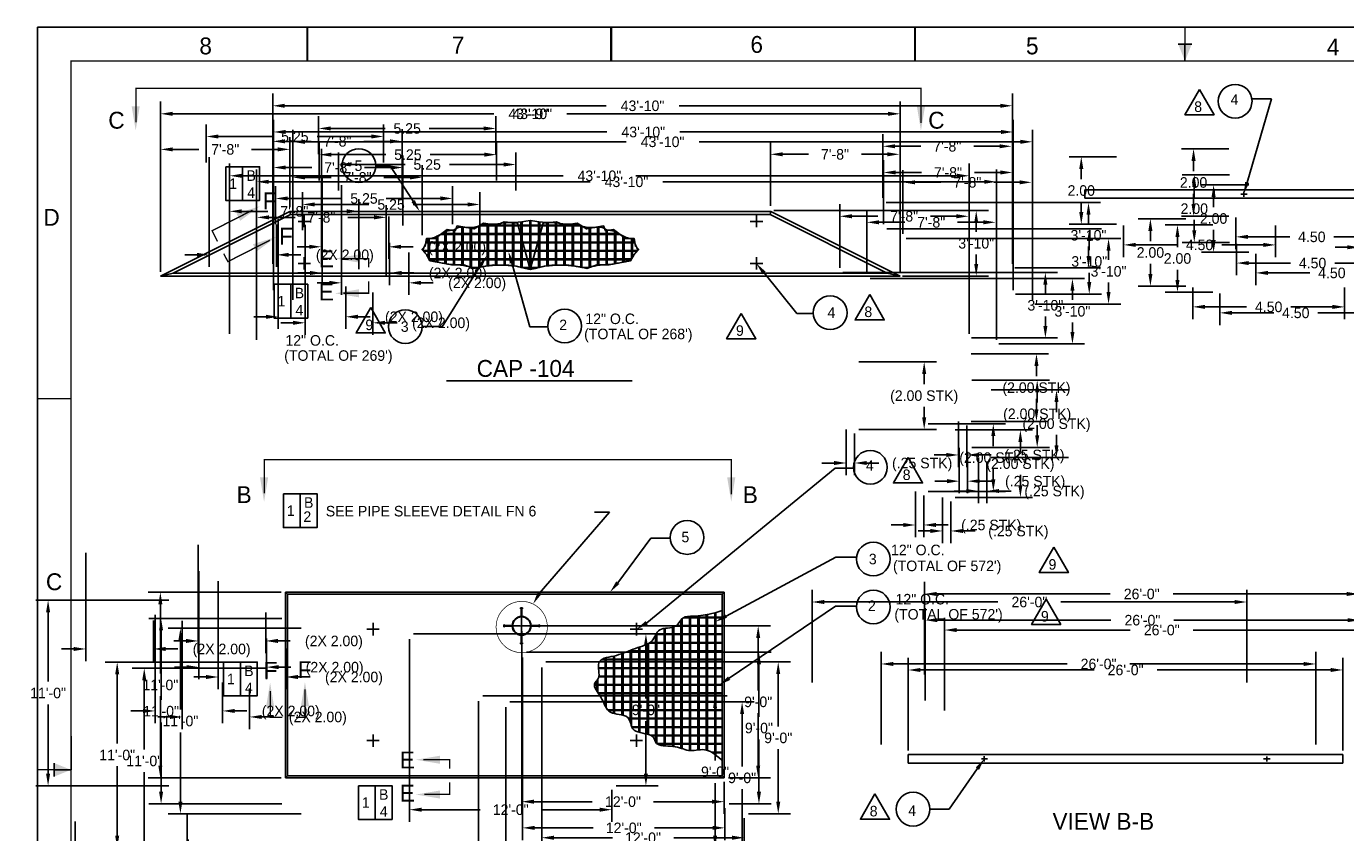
# Model space of a CAD drawing. Extents: x -0.2 to 34, y 0 to 22.
# Tile 2 of 3: x -0.2 to 19.4, y 10.1 to 22. Entities that reach past the tile are written whole.
import ezdxf
from ezdxf.enums import TextEntityAlignment as Align

# ---------------------------------------------------------------- set-up
doc = ezdxf.new("R2010")
doc.units = 0
doc.header["$LTSCALE"] = 0.5
doc.linetypes.add('CENTER', pattern=[0])
doc.linetypes.add('PHANTOM', pattern=[0])
doc.layers.get('0').update_dxf_attribs({"linetype": 'CONTINUOUS'})
doc.layers.get('DEFPOINTS').update_dxf_attribs({"linetype": 'CONTINUOUS'})
doc.layers.add('DIM', color=5, linetype='CONTINUOUS')
doc.layers.add('OUTLINE', color=1, linetype='CONTINUOUS')
doc.dimstyles.get("Standard").update_dxf_attribs({"dimtxt": 2.5, "dimasz": 2.5, "dimexe": 1.25, "dimexo": 0.625, "dimtad": 1, "dimcen": 2.5, "dimazin": 3, "dimtfac": 1, "dimtmove": 0, "dimatfit": 3})

# ---------------------------------------------------------------- blocks, each defined once
blk = doc.blocks.new('BORDER')
at = {"color": 0}
for p, q in [((1, 1), (0, 1)), ((0, 1), (0, 0))]:
    blk.add_line(p, q, dxfattribs=at)
blk = doc.blocks.new('*D')
at = {"color": 0, "linetype": 'BYBLOCK'}
for p, q in [((3.843, 18.375), (3.843, 20.898)), ((4.023, 20.718), (8.783, 20.718)), ((14.621, 20.718), (9.862, 20.718)), ((14.801, 18.375), (14.801, 20.898)), ((4.523, 19.999), (4.523, 20.562)), ((7.148, 19.999), (7.148, 20.562)), ((4.703, 20.382), (5.507, 20.382)), ((5.76, 19.333), (5.76, 20.371)), ((6.968, 20.382), (6.163, 20.382)), ((4.025, 20.191), (4.412, 20.191)), ((5.58, 20.191), (5.193, 20.191)), ((12.882, 19.354), (12.882, 20.298)), ((4.564, 20.078), (4.564, 18.449)), ((13.062, 20.118), (13.445, 20.118)), ((14.61, 20.118), (14.227, 20.118)), ((18.008, 20.082), (17.304, 20.082)), ((17.484, 19.902), (17.484, 19.75)), ((17.484, 19.262), (17.484, 19.414)), ((12.93, 19.284), (16.108, 19.284)), ((5.564, 19.078), (5.564, 18.449)), ((15.928, 19.104), (15.928, 18.968)), ((18.008, 19.082), (17.304, 19.082)), ((18.111, 19.061), (18.111, 18.596)), ((20.361, 19.061), (20.361, 18.596)), ((21.603, 19.02), (21.603, 18.561)), ((21.723, 19.02), (21.723, 18.561)), ((18.291, 18.776), (18.909, 18.776)), ((20.181, 18.776), (19.564, 18.776)), ((4.384, 18.629), (4.204, 18.629)), ((5.744, 18.629), (5.924, 18.629)), ((15.928, 18.495), (15.928, 18.632)), ((21.423, 18.741), (21.243, 18.741)), ((21.903, 18.741), (22.083, 18.741)), ((14.836, 18.315), (16.108, 18.315)), ((14.19, 17.043), (15.337, 17.043)), ((15.157, 16.863), (15.157, 16.711)), ((15.157, 16.223), (15.157, 16.375)), ((14.002, 16.04), (14.002, 15.365)), ((14.19, 16.043), (15.337, 16.043)), ((14.127, 15.98), (14.127, 15.365)), ((21.901, 15.871), (21.901, 14.206)), ((13.822, 15.545), (13.642, 15.545)), ((14.307, 15.545), (14.487, 15.545)), ((22.901, 14.871), (22.901, 14.206)), ((21.721, 14.386), (21.541, 14.386)), ((23.081, 14.386), (23.261, 14.386)), ((2.74, 14.212), (2.74, 12.61)), ((3.968, 13.513), (1.999, 13.513)), ((13.497, 12.295), (13.497, 13.666)), ((13.677, 13.486), (16.25, 13.486)), ((19.754, 13.486), (17.181, 13.486)), ((19.934, 12.295), (19.934, 13.666)), ((2.179, 13.333), (2.179, 12.306)), ((3.74, 13.212), (3.74, 12.61)), ((7.533, 12.933), (7.533, 10.229)), ((7.593, 13.013), (11.215, 13.013)), ((2.56, 12.79), (2.38, 12.79)), ((3.92, 12.79), (4.1, 12.79)), ((11.035, 12.833), (11.035, 12.056)), ((2.179, 10.943), (2.179, 11.97)), ((11.035, 10.943), (11.035, 11.72)), ((3.968, 10.763), (1.999, 10.763)), ((10.593, 10.763), (11.215, 10.763)), ((10.531, 10.701), (10.531, 10.229)), ((7.713, 10.409), (8.578, 10.409)), ((10.351, 10.409), (9.486, 10.409)), ((2.578, 10.235), (2.578, 8.56)), ((28.806, 9.254), (28.806, 9.99)), ((31.014, 9.254), (31.014, 9.99)), ((28.986, 9.81), (29.445, 9.81)), ((30.834, 9.81), (30.375, 9.81)), ((3.578, 9.235), (3.578, 8.56)), ((2.398, 8.74), (2.218, 8.74)), ((3.758, 8.74), (3.938, 8.74)), ((5.468, 7.258), (3.166, 7.258)), ((14.388, 6.033), (14.388, 7.347)), ((19.388, 6.033), (19.388, 7.347)), ((3.346, 7.078), (3.346, 6.051)), ((14.568, 7.167), (16.423, 7.167)), ((19.208, 7.167), (17.353, 7.167)), ((20.631, 6.925), (18.441, 6.925)), ((14.285, 6.519), (14.285, 5.985)), ((14.473, 6.644), (14.473, 5.985)), ((14.105, 6.165), (13.925, 6.165)), ((14.653, 6.165), (14.833, 6.165)), ((3.346, 4.689), (3.346, 5.715)), ((5.468, 4.509), (3.166, 4.509)), ((15.258, 2.457), (13.336, 2.458))]:
    blk.add_line(p, q, dxfattribs=at)
for centre, radius, start, end in [((20.693, 6.925), 2.073, 161.9816, 163.7166), ((20.693, 6.925), 2.073, 173.2074, 175.0225), ((15.32, 2.457), 1.804, 162.7676, 163.0081), ((15.32, 2.457), 1.804, 173.9162, 174.2626)]:
    blk.add_arc(centre, radius, start, end, dxfattribs=at)
for points in [[(4.023, 20.748), (4.023, 20.688), (3.843, 20.718)], [(14.621, 20.748), (14.621, 20.688), (14.801, 20.718)], [(4.703, 20.412), (4.703, 20.352), (4.523, 20.382)], [(6.968, 20.412), (6.968, 20.352), (7.148, 20.382)], [(4.025, 20.221), (4.025, 20.161), (3.845, 20.191)], [(5.58, 20.221), (5.58, 20.161), (5.76, 20.191)], [(13.062, 20.148), (13.062, 20.088), (12.882, 20.118)], [(14.61, 20.148), (14.61, 20.088), (14.79, 20.118)], [(17.454, 19.902), (17.514, 19.902), (17.484, 20.082)], [(15.898, 19.104), (15.958, 19.104), (15.928, 19.284)], [(17.454, 19.262), (17.514, 19.262), (17.484, 19.082)], [(18.291, 18.806), (18.291, 18.746), (18.111, 18.776)], [(20.181, 18.806), (20.181, 18.746), (20.361, 18.776)], [(21.423, 18.771), (21.423, 18.711), (21.603, 18.741)], [(21.903, 18.771), (21.903, 18.711), (21.723, 18.741)], [(4.384, 18.659), (4.384, 18.599), (4.564, 18.629)], [(5.744, 18.659), (5.744, 18.599), (5.564, 18.629)], [(15.898, 18.495), (15.958, 18.495), (15.928, 18.315)], [(15.127, 16.863), (15.187, 16.863), (15.157, 17.043)], [(15.127, 16.223), (15.187, 16.223), (15.157, 16.043)], [(13.822, 15.575), (13.822, 15.515), (14.002, 15.545)], [(14.307, 15.575), (14.307, 15.515), (14.127, 15.545)], [(21.721, 14.416), (21.721, 14.356), (21.901, 14.386)], [(23.081, 14.416), (23.081, 14.356), (22.901, 14.386)], [(2.149, 13.333), (2.209, 13.333), (2.179, 13.513)], [(13.677, 13.516), (13.677, 13.456), (13.497, 13.486)], [(19.754, 13.516), (19.754, 13.456), (19.934, 13.486)], [(11.005, 12.833), (11.065, 12.833), (11.035, 13.013)], [(2.56, 12.82), (2.56, 12.76), (2.74, 12.79)], [(3.92, 12.82), (3.92, 12.76), (3.74, 12.79)], [(2.149, 10.943), (2.209, 10.943), (2.179, 10.763)], [(11.005, 10.943), (11.065, 10.943), (11.035, 10.763)], [(7.713, 10.439), (7.713, 10.379), (7.533, 10.409)], [(10.351, 10.439), (10.351, 10.379), (10.531, 10.409)], [(28.986, 9.84), (28.986, 9.78), (28.806, 9.81)], [(30.834, 9.84), (30.834, 9.78), (31.014, 9.81)], [(2.398, 8.77), (2.398, 8.71), (2.578, 8.74)], [(3.758, 8.77), (3.758, 8.71), (3.578, 8.74)], [(18.694, 7.577), (18.75, 7.556), (18.785, 7.735)], [(3.316, 7.078), (3.376, 7.078), (3.346, 7.258)], [(14.568, 7.197), (14.568, 7.137), (14.388, 7.167)], [(18.658, 7.104), (18.598, 7.107), (18.621, 6.925)], [(19.208, 7.197), (19.208, 7.137), (19.388, 7.167)], [(14.105, 6.195), (14.105, 6.135), (14.285, 6.165)], [(14.653, 6.195), (14.653, 6.135), (14.473, 6.165)], [(3.316, 4.689), (3.376, 4.689), (3.346, 4.509)], [(13.569, 3.002), (13.626, 2.981), (13.659, 3.161)], [(13.555, 2.636), (13.496, 2.639), (13.516, 2.458)]]:
    blk.add_solid(points, dxfattribs=at)
at = {"layer": 'DEFPOINTS', "color": 0, "linetype": 'BYBLOCK'}
for p in [(14.801, 20.718), (4.523, 20.382), (4.564, 20.141), (5.76, 20.191), (4.523, 19.936), (7.148, 19.936), (12.882, 20.118), (18.07, 20.082), (5.76, 19.271), (12.868, 19.284), (12.882, 19.291), (15.928, 19.284), (5.564, 19.141), (17.484, 19.082), (18.07, 19.082), (18.111, 19.124), (20.361, 19.124), (21.603, 19.082), (21.723, 19.082), (20.361, 18.776), (5.564, 18.629), (21.723, 18.741), (3.843, 18.313), (3.845, 18.295), (14.773, 18.315), (14.79, 18.293), (14.801, 18.313), (14.127, 17.043), (14.002, 16.103), (14.127, 16.043), (14.127, 16.043), (15.157, 16.043), (21.901, 15.933), (14.127, 15.545), (22.901, 14.933), (2.74, 14.274), (22.901, 14.386), (4.031, 13.513), (19.934, 13.486), (3.74, 13.274), (7.531, 13.013), (7.533, 12.996), (11.035, 13.013), (3.74, 12.79), (13.497, 12.232), (19.934, 12.232), (2.179, 10.763), (4.031, 10.763), (10.531, 10.763), (10.531, 10.763), (7.533, 10.409), (2.578, 10.297), (28.806, 9.81), (3.578, 9.297), (28.806, 9.191), (31.014, 9.191), (3.578, 8.74), (18.333, 7.927), (3.346, 7.258), (5.531, 7.258), (19.388, 7.167), (20.693, 6.925), (20.693, 6.925), (22.59, 6.925), (14.473, 6.706), (14.285, 6.581), (14.473, 6.165), (14.388, 5.97), (19.388, 5.97), (5.531, 4.509), (13.254, 3.332), (15.32, 2.457), (15.32, 2.457), (17.294, 2.457)]:
    blk.add_point(p, dxfattribs=at)
at = {"color": 0, "linetype": 'BYBLOCK'}
for s, p in [('43\'-10"', (9.322, 20.718)), ('5.25', (5.835, 20.382)), ('7\'-8"', (4.803, 20.191)), ('7\'-8"', (13.836, 20.118)), ('2.00', (17.484, 19.582)), ('3\'-10"', (15.928, 18.8)), ('4.50', (19.236, 18.776)), ('(.25 STK)', (22.723, 18.741)), ('(2X 2.00)', (6.575, 18.629)), ('(2.00 STK)', (15.157, 16.543)), ('(.25 STK)', (15.127, 15.545)), ('(2X 2.00)', (23.912, 14.386)), ('26\'-0"', (16.716, 13.486)), ('(2X 2.00)', (4.75, 12.79)), ('11\'-0"', (2.179, 12.138)), ('9\'-0"', (11.035, 11.888)), ('12\'-0"', (9.032, 10.409)), ('8\'-10"', (29.91, 9.81)), ('(2X 2.00)', (4.589, 8.74)), ('20\'-0"', (16.888, 7.167)), ('23', (18.662, 7.339)), ('6X .37', (15.309, 6.165)), ('11\'-0"', (3.346, 5.883)), ('23', (13.553, 2.816))]:
    blk.add_text(s, height=0.156, dxfattribs=at).set_placement(p, align=Align.MIDDLE_CENTER)

msp = doc.modelspace()

# ---------------------------------------------------------------- linework, layer by layer
at = {"color": 0, "linetype": 'BYBLOCK'}
for p, q in [((1.823, 18.375), (1.823, 20.898)), ((2.003, 20.718), (6.763, 20.718)), ((12.602, 20.718), (7.842, 20.718)), ((12.782, 18.375), (12.782, 20.898))]:
    msp.add_line(p, q, dxfattribs=at)
at = {"color": 0}
for p, q in [((26.475, 19.591), (15.516, 19.591)), ((15.516, 19.591), (15.516, 19.466)), ((17.433, 19.591), (17.433, 19.466)), ((17.871, 19.566), (17.871, 19.49)), ((15.516, 19.466), (26.475, 19.466)), ((17.827, 19.529), (17.919, 19.529)), ((1.823, 18.313), (3.74, 19.271)), ((2.014, 18.357), (3.751, 19.226)), ((3.74, 19.271), (10.865, 19.271)), ((3.751, 19.226), (3.74, 19.271)), ((3.751, 19.226), (10.854, 19.226)), ((3.955, 19.217), (3.955, 19.039)), ((10.652, 19.217), (10.652, 19.039)), ((10.854, 19.226), (10.865, 19.271)), ((12.591, 18.357), (10.854, 19.226)), ((12.782, 18.313), (10.865, 19.271)), ((3.863, 19.125), (4.047, 19.125)), ((6.038, 18.968), (6.038, 18.499)), ((6.056, 18.976), (6.056, 18.496)), ((6.163, 18.996), (6.163, 18.484)), ((6.181, 19.003), (6.181, 18.483)), ((6.288, 19.039), (6.288, 18.475)), ((6.306, 19.038), (6.306, 18.472)), ((6.413, 19.033), (6.413, 18.447)), ((6.431, 19.033), (6.431, 18.443)), ((6.538, 19.056), (6.538, 18.443)), ((6.543, 19.057), (7.293, 19.057)), ((6.556, 19.062), (6.556, 18.446)), ((6.574, 19.068), (7.293, 19.068)), ((6.663, 19.083), (6.663, 18.466)), ((6.681, 19.083), (6.681, 18.467)), ((6.788, 19.082), (6.788, 18.476)), ((6.806, 19.083), (6.806, 18.477)), ((6.913, 19.107), (6.913, 18.476)), ((6.931, 19.107), (6.931, 18.475)), ((7.038, 19.107), (7.038, 18.466)), ((7.056, 19.107), (7.056, 18.464)), ((7.163, 19.115), (7.163, 18.443)), ((7.181, 19.118), (7.181, 18.439)), ((7.293, 19.137), (7.293, 18.413)), ((8.031, 19.068), (7.293, 19.068)), ((8.062, 19.057), (7.293, 19.057)), ((7.311, 19.137), (7.311, 18.413)), ((7.424, 19.118), (7.424, 18.439)), ((7.442, 19.115), (7.442, 18.443)), ((7.549, 19.107), (7.549, 18.464)), ((7.567, 19.107), (7.567, 18.466)), ((7.674, 19.107), (7.674, 18.475)), ((7.692, 19.107), (7.692, 18.476)), ((7.799, 19.083), (7.799, 18.477)), ((7.817, 19.082), (7.817, 18.476)), ((7.924, 19.083), (7.924, 18.467)), ((7.942, 19.083), (7.942, 18.466)), ((8.049, 19.062), (8.049, 18.446)), ((8.067, 19.056), (8.067, 18.443)), ((8.174, 19.033), (8.174, 18.443)), ((8.192, 19.033), (8.192, 18.447)), ((8.299, 19.038), (8.299, 18.472)), ((8.317, 19.039), (8.317, 18.475)), ((8.424, 19.003), (8.424, 18.483)), ((8.442, 18.996), (8.442, 18.484)), ((8.549, 18.976), (8.549, 18.496)), ((8.567, 18.968), (8.567, 18.499)), ((10.745, 19.125), (10.56, 19.125)), ((5.755, 18.807), (7.293, 18.807)), ((5.759, 18.818), (7.293, 18.818)), ((5.788, 18.856), (5.788, 18.596)), ((5.806, 18.865), (5.806, 18.575)), ((5.913, 18.9), (5.913, 18.524)), ((5.931, 18.909), (5.931, 18.52)), ((5.973, 18.932), (7.293, 18.932)), ((5.992, 18.943), (7.293, 18.943)), ((8.613, 18.943), (7.293, 18.943)), ((8.632, 18.932), (7.293, 18.932)), ((8.846, 18.818), (7.293, 18.818)), ((8.85, 18.807), (7.293, 18.807)), ((8.674, 18.909), (8.674, 18.52)), ((8.692, 18.9), (8.692, 18.524)), ((8.799, 18.865), (8.799, 18.575)), ((8.817, 18.856), (8.817, 18.596)), ((3.955, 18.592), (3.955, 18.414)), ((5.719, 18.693), (7.293, 18.693)), ((5.725, 18.682), (7.293, 18.682)), ((5.813, 18.568), (7.293, 18.568)), ((8.886, 18.693), (7.293, 18.693)), ((8.88, 18.682), (7.293, 18.682)), ((8.792, 18.568), (7.293, 18.568)), ((10.652, 18.592), (10.652, 18.414)), ((3.863, 18.5), (4.047, 18.5)), ((5.826, 18.557), (7.293, 18.557)), ((6.433, 18.443), (6.538, 18.443)), ((7.164, 18.443), (7.293, 18.443)), ((7.21, 18.432), (7.293, 18.432)), ((8.779, 18.557), (7.293, 18.557)), ((7.441, 18.443), (7.293, 18.443)), ((7.395, 18.432), (7.293, 18.432)), ((8.171, 18.443), (8.067, 18.443)), ((10.745, 18.5), (10.56, 18.5)), ((2.014, 18.357), (1.823, 18.313)), ((1.823, 18.313), (12.782, 18.313)), ((2.014, 18.357), (12.591, 18.357)), ((12.591, 18.357), (12.782, 18.313)), ((3.674, 13.633), (3.704, 13.603)), ((3.674, 13.633), (10.174, 13.633)), ((3.674, 10.883), (3.674, 13.633)), ((3.704, 13.603), (10.144, 13.603)), ((3.704, 10.913), (3.704, 13.603)), ((10.174, 13.633), (10.144, 13.603)), ((10.144, 13.603), (10.144, 10.913)), ((10.174, 13.633), (10.174, 10.883)), ((7.158, 13.398), (7.189, 13.398)), ((7.158, 13.387), (7.189, 13.387)), ((7.168, 13.387), (7.168, 13.272)), ((7.179, 13.387), (7.179, 13.272)), ((9.909, 13.3), (9.909, 11.293)), ((9.927, 13.303), (9.927, 11.288)), ((10.034, 13.327), (10.034, 11.228)), ((10.052, 13.331), (10.052, 11.215)), ((4.973, 12.991), (4.973, 13.176)), ((6.909, 13.117), (6.909, 13.149)), ((6.919, 13.117), (6.919, 13.149)), ((6.919, 13.138), (7.035, 13.138)), ((6.919, 13.128), (7.035, 13.128)), ((7.159, 13.133), (7.027, 13.133)), ((7.166, 13.133), (7.181, 13.133)), ((7.172, 13.133), (7.175, 13.133)), ((7.174, 13.148), (7.174, 13.279)), ((7.174, 13.125), (7.174, 13.14)), ((7.174, 13.131), (7.174, 13.135)), ((7.174, 13.118), (7.174, 12.987)), ((7.189, 13.133), (7.32, 13.133)), ((7.428, 13.138), (7.312, 13.138)), ((7.428, 13.128), (7.312, 13.128)), ((7.428, 13.149), (7.428, 13.117)), ((7.438, 13.149), (7.438, 13.117)), ((8.874, 13.176), (8.874, 12.991)), ((9.284, 13.093), (9.284, 11.356)), ((9.302, 13.096), (9.302, 11.354)), ((9.409, 13.111), (9.409, 11.346)), ((9.427, 13.116), (9.427, 11.344)), ((9.453, 13.128), (10.144, 13.128)), ((9.467, 13.138), (10.144, 13.138)), ((9.534, 13.222), (9.534, 11.319)), ((9.552, 13.24), (9.552, 11.313)), ((9.57, 13.253), (10.144, 13.253)), ((9.595, 13.263), (10.144, 13.263)), ((9.659, 13.274), (9.659, 11.286)), ((9.677, 13.275), (9.677, 11.285)), ((9.784, 13.283), (9.784, 11.286)), ((9.802, 13.285), (9.802, 11.285)), ((4.881, 13.083), (5.065, 13.083)), ((7.168, 12.879), (7.168, 12.994)), ((7.179, 12.879), (7.179, 12.994)), ((8.782, 13.083), (8.966, 13.083)), ((9.159, 13), (9.159, 11.41)), ((9.161, 13.003), (10.144, 13.003)), ((9.166, 13.013), (10.144, 13.013)), ((9.177, 13.031), (9.177, 11.388)), ((7.189, 12.879), (7.158, 12.879)), ((7.189, 12.868), (7.158, 12.868)), ((8.659, 12.721), (8.659, 11.811)), ((8.677, 12.727), (8.677, 11.807)), ((8.742, 12.753), (10.144, 12.753)), ((8.768, 12.763), (10.144, 12.763)), ((8.784, 12.77), (8.784, 11.703)), ((8.802, 12.777), (8.802, 11.649)), ((8.909, 12.816), (8.909, 11.557)), ((8.927, 12.822), (8.927, 11.552)), ((9.034, 12.863), (9.034, 11.528)), ((9.052, 12.872), (9.052, 11.523)), ((9.063, 12.878), (10.144, 12.878)), ((9.079, 12.888), (10.144, 12.888)), ((8.313, 12.513), (10.144, 12.513)), ((8.351, 12.628), (10.144, 12.628)), ((8.367, 12.638), (10.144, 12.638)), ((8.409, 12.655), (8.409, 11.947)), ((8.427, 12.661), (8.427, 11.913)), ((8.534, 12.685), (8.534, 11.836)), ((8.552, 12.689), (8.552, 11.831)), ((8.284, 12.318), (8.284, 12.175)), ((8.302, 12.343), (8.302, 12.147)), ((8.313, 12.388), (10.144, 12.388)), ((8.314, 12.503), (10.144, 12.503)), ((8.314, 12.378), (10.144, 12.378)), ((8.251, 12.253), (10.144, 12.253)), ((8.252, 12.263), (10.144, 12.263)), ((8.308, 12.138), (10.144, 12.138)), ((8.315, 12.128), (10.144, 12.128)), ((8.38, 12.013), (10.144, 12.013)), ((8.384, 12.003), (10.144, 12.003)), ((8.445, 11.888), (10.144, 11.888)), ((8.456, 11.878), (10.144, 11.878)), ((8.756, 11.763), (10.144, 11.763)), ((8.763, 11.753), (10.144, 11.753)), ((8.806, 11.638), (10.144, 11.638)), ((8.811, 11.628), (10.144, 11.628)), ((5.065, 11.432), (4.881, 11.432)), ((4.973, 11.34), (4.973, 11.525)), ((8.966, 11.432), (8.782, 11.432)), ((8.874, 11.525), (8.874, 11.34)), ((9.081, 11.513), (10.144, 11.513)), ((9.1, 11.503), (10.144, 11.503)), ((9.177, 11.388), (10.144, 11.388)), ((9.19, 11.378), (10.144, 11.378)), ((9.982, 11.263), (10.144, 11.263)), ((10, 11.253), (10.144, 11.253)), ((12.902, 11.225), (12.902, 11.1)), ((19.34, 11.225), (12.902, 11.225)), ((13.984, 11.162), (14.076, 11.162)), ((14.027, 11.2), (14.027, 11.124)), ((18.162, 11.162), (18.262, 11.162)), ((18.215, 11.123), (18.215, 11.198)), ((19.34, 11.1), (19.34, 11.225)), ((12.902, 11.1), (19.34, 11.1)), ((3.674, 10.883), (3.704, 10.913)), ((10.174, 10.883), (3.674, 10.883)), ((10.144, 10.913), (3.704, 10.913)), ((10.174, 10.883), (10.144, 10.913))]:
    msp.add_line(p, q, dxfattribs=at)
at = {"color": 0, "linetype": 'CONTINUOUS'}
for p, q in [((7.158, 13.398), (7.158, 13.387)), ((7.189, 13.398), (7.189, 13.387)), ((6.909, 13.149), (6.919, 13.149)), ((6.909, 13.117), (6.919, 13.117)), ((7.438, 13.149), (7.428, 13.149)), ((7.438, 13.117), (7.428, 13.117)), ((7.158, 12.868), (7.158, 12.879)), ((7.189, 12.868), (7.189, 12.879))]:
    msp.add_line(p, q, dxfattribs=at)
at = {"color": 0}
for points in [[(7.302, 19.138), (7.302, 19.138), (7.235, 19.126), (7.176, 19.117), (7.123, 19.111), (7.078, 19.108), (7.038, 19.107), (7.003, 19.106), (6.973, 19.106), (6.946, 19.105), (6.922, 19.103), (6.901, 19.101), (6.881, 19.097), (6.862, 19.093), (6.845, 19.09), (6.827, 19.086), (6.81, 19.084), (6.791, 19.082), (6.771, 19.081), (6.75, 19.081), (6.729, 19.082), (6.707, 19.083), (6.684, 19.083), (6.662, 19.083), (6.64, 19.082), (6.619, 19.079), (6.598, 19.075), (6.578, 19.069), (6.558, 19.063), (6.538, 19.056), (6.517, 19.049), (6.496, 19.043), (6.474, 19.038), (6.45, 19.035), (6.425, 19.033), (6.399, 19.033), (6.372, 19.034), (6.345, 19.036), (6.32, 19.037), (6.295, 19.039), (6.273, 19.039), (6.254, 19.038), (6.238, 19.035), (6.225, 19.031), (6.214, 19.026), (6.205, 19.02), (6.197, 19.014), (6.189, 19.008), (6.182, 19.003), (6.173, 18.999), (6.163, 18.996), (6.152, 18.994), (6.14, 18.993), (6.127, 18.992), (6.112, 18.99), (6.096, 18.987), (6.079, 18.984), (6.061, 18.978), (6.042, 18.97), (6.022, 18.96), (6.002, 18.949), (5.982, 18.937), (5.961, 18.925), (5.94, 18.914), (5.92, 18.903), (5.901, 18.894), (5.882, 18.887), (5.864, 18.881), (5.848, 18.877), (5.832, 18.873), (5.818, 18.869), (5.805, 18.865), (5.793, 18.86), (5.783, 18.853), (5.775, 18.845), (5.768, 18.836), (5.762, 18.825), (5.757, 18.814), (5.753, 18.802), (5.749, 18.79), (5.745, 18.779), (5.741, 18.768), (5.736, 18.758), (5.731, 18.749), (5.727, 18.741), (5.723, 18.733), (5.719, 18.725), (5.717, 18.718), (5.715, 18.711), (5.716, 18.703), (5.718, 18.696), (5.722, 18.688), (5.727, 18.679), (5.733, 18.671), (5.74, 18.662), (5.747, 18.652), (5.755, 18.642), (5.763, 18.632), (5.77, 18.622), (5.777, 18.611), (5.785, 18.6), (5.793, 18.59), (5.802, 18.579), (5.811, 18.569), (5.822, 18.56), (5.835, 18.552), (5.849, 18.544), (5.864, 18.538), (5.881, 18.532), (5.899, 18.527), (5.917, 18.523), (5.936, 18.519), (5.956, 18.515), (5.976, 18.511), (5.995, 18.507), (6.015, 18.503), (6.035, 18.5), (6.055, 18.497), (6.075, 18.493), (6.096, 18.49), (6.116, 18.488), (6.137, 18.486), (6.159, 18.484), (6.181, 18.483), (6.203, 18.482), (6.225, 18.48), (6.247, 18.479), (6.269, 18.477), (6.29, 18.475), (6.311, 18.472), (6.332, 18.468), (6.352, 18.463), (6.371, 18.459), (6.389, 18.454), (6.407, 18.449), (6.424, 18.445), (6.441, 18.441), (6.457, 18.439), (6.472, 18.438), (6.487, 18.437), (6.502, 18.438), (6.517, 18.44), (6.533, 18.442), (6.549, 18.445), (6.566, 18.448), (6.583, 18.451), (6.603, 18.455), (6.623, 18.458), (6.645, 18.462), (6.667, 18.465), (6.691, 18.468), (6.715, 18.471), (6.74, 18.473), (6.766, 18.475), (6.792, 18.476), (6.819, 18.477), (6.846, 18.477), (6.872, 18.477), (6.899, 18.477), (6.925, 18.476), (6.951, 18.474), (6.976, 18.473), (7, 18.471), (7.025, 18.468), (7.053, 18.464), (7.086, 18.459), (7.126, 18.451), (7.173, 18.441), (7.232, 18.427), (7.302, 18.411), (7.111, 19.098), (6.916, 19.119), (6.805, 19.068), (6.61, 19.098), (6.469, 19.013), (6.217, 19.058), (6.187, 18.983), (6.072, 19.003), (5.892, 18.872), (5.766, 18.872), (5.746, 18.757), (5.696, 18.707), (5.766, 18.636), (5.816, 18.541), (5.976, 18.511), (6.133, 18.481), (6.318, 18.481), (6.464, 18.425), (6.569, 18.45), (6.76, 18.481), (6.986, 18.476), (7.096, 18.461), (7.302, 18.411)], [(7.302, 19.138), (7.302, 19.138), (7.37, 19.126), (7.429, 19.117), (7.481, 19.111), (7.527, 19.108), (7.567, 19.107), (7.602, 19.106), (7.632, 19.106), (7.659, 19.105), (7.683, 19.103), (7.704, 19.101), (7.724, 19.097), (7.742, 19.093), (7.76, 19.09), (7.778, 19.086), (7.795, 19.084), (7.814, 19.082), (7.834, 19.081), (7.854, 19.081), (7.876, 19.082), (7.898, 19.083), (7.92, 19.083), (7.943, 19.083), (7.965, 19.082), (7.986, 19.079), (8.007, 19.075), (8.027, 19.069), (8.047, 19.063), (8.067, 19.056), (8.087, 19.049), (8.109, 19.043), (8.131, 19.038), (8.155, 19.035), (8.18, 19.033), (8.206, 19.033), (8.233, 19.034), (8.26, 19.036), (8.285, 19.037), (8.309, 19.039), (8.331, 19.039), (8.351, 19.038), (8.367, 19.035), (8.38, 19.031), (8.39, 19.026), (8.4, 19.02), (8.408, 19.014), (8.415, 19.008), (8.423, 19.003), (8.432, 18.999), (8.441, 18.996), (8.452, 18.994), (8.465, 18.993), (8.478, 18.992), (8.493, 18.99), (8.509, 18.987), (8.526, 18.984), (8.544, 18.978), (8.563, 18.97), (8.582, 18.96), (8.603, 18.949), (8.623, 18.937), (8.644, 18.925), (8.665, 18.914), (8.685, 18.903), (8.704, 18.894), (8.723, 18.887), (8.741, 18.881), (8.757, 18.877), (8.773, 18.873), (8.787, 18.869), (8.8, 18.865), (8.811, 18.86), (8.821, 18.853), (8.83, 18.845), (8.837, 18.836), (8.843, 18.825), (8.848, 18.814), (8.852, 18.802), (8.856, 18.79), (8.86, 18.779), (8.864, 18.768), (8.869, 18.758), (8.874, 18.749), (8.878, 18.741), (8.882, 18.733), (8.886, 18.725), (8.888, 18.718), (8.889, 18.711), (8.889, 18.703), (8.887, 18.696), (8.883, 18.688), (8.878, 18.679), (8.872, 18.671), (8.865, 18.662), (8.858, 18.652), (8.85, 18.642), (8.842, 18.632), (8.835, 18.622), (8.827, 18.611), (8.82, 18.6), (8.812, 18.59), (8.803, 18.579), (8.793, 18.569), (8.783, 18.56), (8.77, 18.552), (8.756, 18.544), (8.741, 18.538), (8.724, 18.532), (8.706, 18.527), (8.688, 18.523), (8.669, 18.519), (8.649, 18.515), (8.629, 18.511), (8.609, 18.507), (8.59, 18.503), (8.57, 18.5), (8.55, 18.497), (8.53, 18.493), (8.509, 18.49), (8.489, 18.488), (8.467, 18.486), (8.446, 18.484), (8.424, 18.483), (8.402, 18.482), (8.38, 18.48), (8.358, 18.479), (8.336, 18.477), (8.314, 18.475), (8.293, 18.472), (8.273, 18.468), (8.253, 18.463), (8.234, 18.459), (8.216, 18.454), (8.198, 18.449), (8.181, 18.445), (8.164, 18.441), (8.148, 18.439), (8.133, 18.438), (8.117, 18.437), (8.103, 18.438), (8.088, 18.44), (8.072, 18.442), (8.056, 18.445), (8.039, 18.448), (8.021, 18.451), (8.002, 18.455), (7.982, 18.458), (7.96, 18.462), (7.938, 18.465), (7.914, 18.468), (7.89, 18.471), (7.865, 18.473), (7.839, 18.475), (7.813, 18.476), (7.786, 18.477), (7.759, 18.477), (7.733, 18.477), (7.706, 18.477), (7.68, 18.476), (7.654, 18.474), (7.629, 18.473), (7.605, 18.471), (7.58, 18.468), (7.552, 18.464), (7.519, 18.459), (7.479, 18.451), (7.431, 18.441), (7.373, 18.427), (7.302, 18.411), (7.494, 19.098), (7.689, 19.119), (7.8, 19.068), (7.995, 19.098), (8.136, 19.013), (8.387, 19.058), (8.417, 18.983), (8.533, 19.003), (8.713, 18.872), (8.839, 18.872), (8.859, 18.757), (8.909, 18.707), (8.839, 18.636), (8.789, 18.541), (8.629, 18.511), (8.472, 18.481), (8.287, 18.481), (8.141, 18.425), (8.036, 18.45), (7.845, 18.481), (7.619, 18.476), (7.509, 18.461), (7.302, 18.411)], [(10.144, 13.358), (10.055, 13.331), (9.953, 13.307), (9.865, 13.292), (9.79, 13.283), (9.727, 13.278), (9.675, 13.275), (9.633, 13.272), (9.598, 13.265), (9.571, 13.253), (9.549, 13.238), (9.531, 13.219), (9.516, 13.199), (9.501, 13.178), (9.487, 13.158), (9.47, 13.14), (9.45, 13.126), (9.425, 13.115), (9.397, 13.108), (9.367, 13.103), (9.335, 13.1), (9.303, 13.096), (9.272, 13.091), (9.244, 13.084), (9.22, 13.074), (9.2, 13.059), (9.183, 13.041), (9.17, 13.02), (9.158, 12.997), (9.146, 12.974), (9.133, 12.95), (9.119, 12.927), (9.101, 12.907), (9.08, 12.888), (9.054, 12.873), (9.026, 12.859), (8.996, 12.846), (8.963, 12.834), (8.929, 12.823), (8.895, 12.811), (8.86, 12.799), (8.825, 12.786), (8.791, 12.772), (8.756, 12.758), (8.722, 12.744), (8.687, 12.731), (8.651, 12.718), (8.615, 12.706), (8.578, 12.695), (8.54, 12.686), (8.502, 12.678), (8.465, 12.67), (8.43, 12.662), (8.398, 12.652), (8.37, 12.64), (8.346, 12.625), (8.329, 12.606), (8.319, 12.583), (8.313, 12.557), (8.312, 12.528), (8.314, 12.498), (8.317, 12.467), (8.319, 12.437), (8.32, 12.409), (8.318, 12.383), (8.312, 12.361), (8.302, 12.343), (8.291, 12.326), (8.279, 12.311), (8.268, 12.297), (8.259, 12.282), (8.253, 12.267), (8.251, 12.25), (8.255, 12.231), (8.264, 12.209), (8.277, 12.186), (8.293, 12.161), (8.31, 12.134), (8.328, 12.107), (8.346, 12.078), (8.363, 12.049), (8.377, 12.02), (8.39, 11.991), (8.402, 11.963), (8.414, 11.936), (8.429, 11.911), (8.445, 11.888), (8.465, 11.869), (8.489, 11.853), (8.518, 11.841), (8.55, 11.832), (8.585, 11.825), (8.621, 11.819), (8.655, 11.812), (8.688, 11.804), (8.717, 11.793), (8.741, 11.779), (8.759, 11.76), (8.772, 11.737), (8.782, 11.712), (8.79, 11.685), (8.798, 11.659), (8.808, 11.633), (8.822, 11.609), (8.841, 11.589), (8.867, 11.573), (8.897, 11.561), (8.932, 11.551), (8.967, 11.543), (9.003, 11.535), (9.037, 11.528), (9.068, 11.519), (9.094, 11.508), (9.113, 11.494), (9.126, 11.477), (9.136, 11.46), (9.145, 11.441), (9.152, 11.423), (9.161, 11.406), (9.173, 11.391), (9.19, 11.378), (9.213, 11.368), (9.24, 11.362), (9.272, 11.357), (9.306, 11.354), (9.342, 11.351), (9.379, 11.348), (9.415, 11.345), (9.45, 11.341), (9.482, 11.334), (9.512, 11.326), (9.54, 11.317), (9.567, 11.309), (9.593, 11.3), (9.619, 11.293), (9.646, 11.288), (9.673, 11.285), (9.701, 11.285), (9.731, 11.287), (9.761, 11.291), (9.792, 11.294), (9.823, 11.297), (9.854, 11.299), (9.884, 11.297), (9.914, 11.292), (9.943, 11.283), (9.971, 11.27), (10, 11.253), (10.03, 11.232), (10.061, 11.207), (10.095, 11.18), (10.133, 11.15), (10.144, 11.142)]]:
    msp.add_lwpolyline(points, dxfattribs=at)
at = {"color": 0, "linetype": 'CENTER', "const_width": 0.01}
msp.add_lwpolyline([(7.444, 12.847, 1), (6.907, 13.384, 1)], format="xyb", close=True, dxfattribs=at)
at = {"color": 0}
for radius in [0.139, 0.133]:
    msp.add_circle((7.174, 13.133), radius, dxfattribs=at)
at = {"color": 0, "linetype": 'BYBLOCK'}
for points in [[(2.003, 20.748), (2.003, 20.688), (1.823, 20.718)], [(12.602, 20.748), (12.602, 20.688), (12.782, 20.718)]]:
    msp.add_solid(points, dxfattribs=at)
at = {"layer": 'DEFPOINTS', "color": 0, "linetype": 'BYBLOCK'}
for p in [(12.782, 20.718), (15.516, 19.591), (15.516, 19.591), (17.871, 19.566), (1.823, 18.313), (12.782, 18.313), (3.674, 13.633), (3.674, 13.633), (4.881, 13.083), (4.881, 13.083), (12.902, 11.225), (12.902, 11.225), (14.027, 11.2)]:
    msp.add_point(p, dxfattribs=at)
at = {"layer": 'DIM', "color": 0}
for p, q in [((17.921, 19.702), (18.281, 20.94)), ((18.281, 20.94), (17.99, 20.94)), ((3.041, 19.934), (3.041, 19.434)), ((5.007, 19.947), (5.227, 19.947)), ((5.566, 19.424), (5.227, 19.947)), ((6.561, 18.464), (5.997, 17.56)), ((7.027, 18.508), (7.294, 17.56)), ((3.756, 18.193), (3.756, 17.693)), ((10.766, 18.36), (11.249, 17.762)), ((11.49, 17.762), (11.249, 17.762)), ((5.702, 17.566), (6, 17.566)), ((7.294, 17.56), (7.572, 17.56)), ((6.059, 16.762), (8.813, 16.762)), ((9.027, 13.178), (11.819, 15.469)), ((11.819, 15.469), (12.09, 15.469)), ((3.894, 15.089), (3.894, 14.589)), ((7.435, 13.611), (8.477, 14.816)), ((8.252, 14.816), (8.477, 14.816)), ((8.598, 13.772), (9.088, 14.43)), ((9.088, 14.43), (9.376, 14.43)), ((10.202, 13.277), (11.826, 14.15)), ((11.826, 14.15), (12.135, 14.15)), ((10.248, 12.357), (11.825, 13.425)), ((11.825, 13.425), (12.133, 13.425)), ((11.825, 13.425), (12.005, 13.425)), ((3.008, 12.596), (3.008, 12.096)), ((13.924, 11.015), (13.506, 10.415)), ((5.006, 10.765), (5.006, 10.265)), ((13.506, 10.415), (13.216, 10.415))]:
    msp.add_line(p, q, dxfattribs=at)
at = {"layer": 'DIM', "color": 0, "linetype": 'PHANTOM', "const_width": 0.02}
for points in [[(1.46, 20.594), (1.46, 21.094), (13.089, 21.094), (13.089, 20.58)], [(3.188, 19.291), (2.589, 18.986), (2.669, 18.828)], [(2.762, 18.646), (2.822, 18.528), (3.444, 18.845)], [(4.908, 18.443), (4.908, 18.574), (4.518, 18.574)], [(4.532, 18.061), (4.908, 18.061), (4.908, 18.238)], [(3.361, 15.096), (3.361, 15.596), (10.279, 15.596), (10.279, 15.081)], [(3.451, 12.166), (3.451, 11.778), (3.628, 11.778)], [(3.833, 11.778), (3.964, 11.778), (3.964, 12.191)], [(6.108, 11.018), (6.108, 11.15), (5.718, 11.15)], [(5.732, 10.636), (6.108, 10.636), (6.108, 10.814)]]:
    msp.add_lwpolyline(points, dxfattribs=at)
at = {"layer": 'DIM', "color": 0}
for points in [[(17.216, 21.078), (16.999, 20.703), (17.432, 20.703)], [(2.791, 19.934), (2.791, 19.434), (3.291, 19.434), (3.291, 19.934)], [(3.506, 18.193), (3.506, 17.693), (4.006, 17.693), (4.006, 18.193)], [(12.33, 18.039), (12.113, 17.664), (12.546, 17.664)], [(4.938, 17.847), (4.721, 17.472), (5.154, 17.472)], [(10.427, 17.761), (10.211, 17.386), (10.644, 17.386)], [(12.898, 15.625), (12.681, 15.25), (13.114, 15.25)], [(3.644, 15.089), (3.644, 14.589), (4.144, 14.589), (4.144, 15.089)], [(15.057, 14.297), (14.841, 13.922), (15.274, 13.922)], [(14.944, 13.53), (14.727, 13.155), (15.16, 13.155)], [(2.758, 12.596), (2.758, 12.096), (3.258, 12.096), (3.258, 12.596)], [(4.756, 10.765), (4.756, 10.265), (5.256, 10.265), (5.256, 10.765)], [(12.408, 10.642), (12.192, 10.267), (12.625, 10.267)], [(12.408, 10.642), (12.192, 10.267), (12.625, 10.267)]]:
    msp.add_lwpolyline(points, close=True, dxfattribs=at)
for centre in [(17.743, 20.904), (4.763, 19.951), (11.744, 17.771), (5.451, 17.565), (7.811, 17.574), (12.34, 15.481), (9.625, 14.442), (12.383, 14.122), (12.383, 13.412), (12.972, 10.417)]:
    msp.add_circle(centre, 0.25, dxfattribs=at)
for points in [[(1.517, 20.829), (1.397, 20.829), (1.457, 20.469)], [(13.149, 20.829), (13.029, 20.829), (13.089, 20.469)], [(17.95, 19.693), (17.892, 19.71), (17.871, 19.529)], [(3.005, 19.133), (2.95, 19.24), (3.298, 19.35)], [(5.592, 19.44), (5.541, 19.408), (5.664, 19.273)], [(3.249, 18.679), (3.194, 18.786), (3.542, 18.896)], [(4.767, 18.634), (4.767, 18.514), (4.407, 18.574)], [(6.535, 18.481), (6.586, 18.448), (6.658, 18.616)], [(6.998, 18.5), (7.056, 18.516), (6.978, 18.681)], [(10.742, 18.341), (10.789, 18.379), (10.652, 18.5)], [(4.767, 18.119), (4.767, 17.999), (4.407, 18.059)], [(3.419, 15.331), (3.299, 15.331), (3.359, 14.971)], [(10.339, 15.331), (10.219, 15.331), (10.279, 14.971)], [(8.622, 13.753), (8.575, 13.791), (8.484, 13.633)], [(7.461, 13.596), (7.409, 13.626), (7.344, 13.456)], [(10.216, 13.251), (10.188, 13.304), (10.044, 13.192)], [(9.043, 13.153), (9.011, 13.204), (8.874, 13.083)], [(10.265, 12.332), (10.231, 12.382), (10.099, 12.256)], [(3.508, 11.931), (3.388, 11.931), (3.448, 12.291)], [(4.024, 11.942), (3.904, 11.942), (3.964, 12.302)], [(5.967, 11.209), (5.967, 11.089), (5.607, 11.149)], [(13.9, 11.032), (13.949, 10.998), (14.027, 11.162)], [(5.967, 10.694), (5.967, 10.574), (5.607, 10.634)]]:
    msp.add_solid(points, dxfattribs=at)
at = {"layer": 'OUTLINE', "color": 0}
for p, q in [((17, 21.75), (16.9, 21.75)), ((17, 21.75), (17.1, 21.75)), ((17, 21.5), (17, 21.75)), ((0.5, 11), (0.5, 11.5)), ((0.25, 11), (0.25, 11.1)), ((0.25, 11), (0.25, 10.9)), ((0.5, 11), (0.25, 11))]:
    msp.add_line(p, q, dxfattribs=at)
for points, const_width in [([(4, 21.5), (4, 21.998)], 0.03), ([(8.5, 21.5), (8.5, 21.998)], 0.03), ([(13, 21.5), (13, 21.998)], 0.03), ([(17, 21.5), (17, 22)], 0.02), ([(-0.001, 16.5), (0.499, 16.5)], 0.02), ([(0.5, 11), (0, 11)], 0.02)]:
    msp.add_lwpolyline(points, dxfattribs=dict(at, const_width=const_width))
at = {"layer": 'OUTLINE', "color": 0, "const_width": 0.02}
msp.add_lwpolyline([(0.5, 21.5), (0.5, 0.5), (33.5, 0.5), (33.5, 21.5)], close=True, dxfattribs=at)
at = {"layer": 'OUTLINE', "color": 0}
for points in [[(17, 21.5), (17.1, 21.75), (16.9, 21.75)], [(0.5, 11), (0.25, 10.9), (0.25, 11.1)]]:
    msp.add_solid(points, dxfattribs=at)

# ---------------------------------------------------------------- block references
at = {"color": 0, "xscale": 34, "yscale": 22, "zscale": 34}
msp.add_blockref('BORDER', (0, 0), dxfattribs=at)

# ---------------------------------------------------------------- texts
at = {"color": 0, "linetype": 'BYBLOCK'}
msp.add_text('43\'-9"', height=0.156, dxfattribs=at).set_placement((7.302, 20.718), align=Align.MIDDLE_CENTER)
at = {"layer": 'DIM', "color": 0}
for s, p in [('4', (17.734, 20.851)), ('5', (4.756, 19.871)), ('1', (2.9, 19.605)), ('B', (3.167, 19.725)), ('4', (3.167, 19.472)), ('1', (3.615, 17.865)), ('B', (3.882, 17.985)), ('4', (3.882, 17.732)), ('4', (11.762, 17.695)), ('3', (5.442, 17.488)), ('2', (7.789, 17.513)), ('4', (12.332, 15.43)), ('1', (3.753, 14.761)), ('B', (4.02, 14.881)), ('2', (3.999, 14.672)), ('5', (9.599, 14.371)), ('3', (12.375, 14.044)), ('2', (12.362, 13.352)), ('B', (3.134, 12.388)), ('1', (2.867, 12.268)), ('4', (3.134, 12.135)), ('1', (4.865, 10.437)), ('B', (5.131, 10.556)), ('4', (5.131, 10.304)), ('4', (12.959, 10.318))]:
    msp.add_text(s, height=0.156, dxfattribs=at).set_placement(p, align=Align.CENTER)
for s, height, p in [('C', 0.25, (1.051, 20.498)), ('C', 0.25, (13.197, 20.498)), ('8', 0.156, (17.137, 20.746)), ('F', 0.25, (3.339, 19.305)), ('F', 0.25, (3.581, 18.781)), ('E', 0.25, (4.17, 18.445)), ('E', 0.25, (4.17, 17.954)), ('8', 0.156, (12.251, 17.707)), ('9', 0.156, (4.859, 17.514)), ('12" O.C.', 0.156, (8.118, 17.603)), ('9', 0.156, (10.349, 17.429)), ('12" O.C.', 0.156, (3.675, 17.283)), ("(TOTAL OF 268')", 0.156, (8.1, 17.379)), ("(TOTAL OF 269')", 0.156, (3.657, 17.059)), ('CAP -104', 0.25, (6.508, 16.821)), ('8', 0.156, (12.819, 15.293)), ('B', 0.25, (2.951, 14.951)), ('B', 0.25, (10.45, 14.951)), ('SEE PIPE SLEEVE DETAIL FN 6', 0.156, (4.273, 14.754)), ('12" O.C.', 0.156, (12.646, 14.179)), ("(TOTAL OF 572')", 0.156, (12.675, 13.943)), ('9', 0.156, (14.979, 13.965)), ('12" O.C.', 0.156, (12.713, 13.45)), ("(TOTAL OF 572')", 0.156, (12.695, 13.226)), ('9', 0.156, (14.866, 13.197)), ('F', 0.25, (3.352, 12.348)), ('F', 0.25, (3.856, 12.359)), ('E', 0.25, (5.37, 11.021)), ('E', 0.25, (5.37, 10.529)), ('8', 0.156, (12.33, 10.31)), ('8', 0.156, (12.33, 10.31)), ('VIEW B-B', 0.25, (15.038, 10.112))]:
    msp.add_text(s, height=height, dxfattribs=at).set_placement(p)
at = {"layer": 'OUTLINE', "color": 0}
for s, p in [('7', (6.232, 21.736)), ('6', (10.656, 21.746)), ('8', (2.493, 21.724)), ('5', (14.738, 21.722))]:
    msp.add_text(s, height=0.25, dxfattribs=at).set_placement(p, align=Align.MIDDLE)
for s, p in [('4', (19.195, 21.582)), ('D', (0.211, 19.06)), ('C', (0.248, 13.661))]:
    msp.add_text(s, height=0.25, dxfattribs=at).set_placement(p, align=Align.CENTER)

# ---------------------------------------------------------------- dimensions: what is measured, and where the dimension line sits
at = {"layer": 'DIM', "color": 0}
for base, p1, p2, text, middle, set_off in [((1.822, 10.883), (3.674, 13.633), (3.674, 10.883), '11\'-0"', (1.822, 12.258), (-0.357, 0.119)), ((10.678, 13.133), (10.174, 10.883), (7.174, 13.133), '9\'-0"', (10.678, 12.008), (-0.357, 0.119)), ((13.908, 19.284), (12.753, 18.315), (10.848, 19.284), '3\'-10"', (13.908, 18.8), (-2.02, 0)), ((3.286, 6.844), (5.471, 4.094), (5.471, 6.844), '11\'-0"', (3.286, 5.469), (-0.06, -0.415))]:
    dim = msp.add_linear_dim(base=base, p1=p1, p2=p2, angle=90, text=text, dimstyle='Standard', dxfattribs=at)
    dim.commit()
    dim.dimension.update_dxf_attribs({"geometry": '*D', "text_midpoint": middle, "insert": set_off})
for base, p1, p2, text, middle, set_off in [((7.176, 10.528), (10.174, 10.883), (7.176, 13.115), '12\'-0"', (8.675, 10.528), (-0.357, 0.119)), ((3.74, 20.191), (1.826, 18.295), (3.74, 19.271), '7\'-8"', (2.783, 20.191), (-2.02, 0)), ((10.863, 20.118), (12.77, 18.293), (10.863, 19.291), '7\'-8"', (11.816, 20.118), (-2.02, 0)), ((28.46, 9.541), (30.669, 8.922), (28.46, 8.922), '8\'-10"', (29.565, 9.541), (-0.346, -0.269)), ((18.393, 6.249), (13.393, 5.053), (18.393, 5.053), '20\'-0"', (15.893, 6.249), (-0.996, -0.918)), ((19.34, 12.479), (12.902, 11.225), (19.34, 11.225), '26\'-0"', (16.121, 12.479), (-0.595, -1.007))]:
    dim = msp.add_linear_dim(base=base, p1=p1, p2=p2, text=text, dimstyle='Standard', dxfattribs=at)
    dim.commit()
    dim.dimension.update_dxf_attribs({"geometry": '*D', "text_midpoint": middle, "insert": set_off})

doc.saveas('drawing.dxf')
